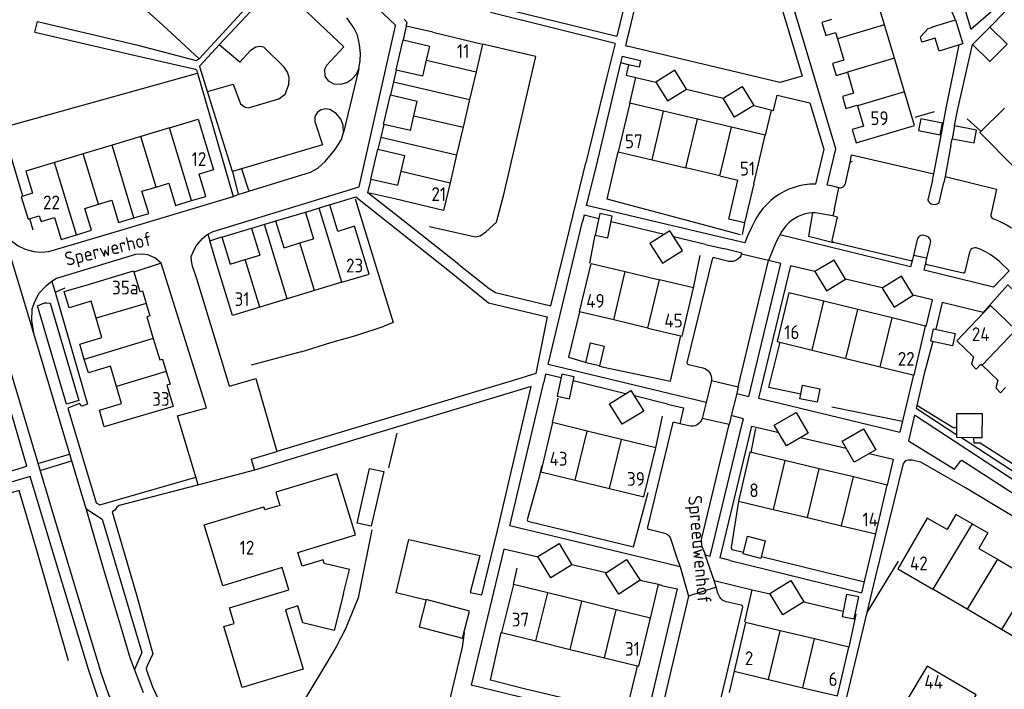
# Model space of a CAD drawing. Header units: metres. Extents: x 226218 to 240385, y 439369 to 449677.
# Tile 39 of 256: x 228283 to 228462, y 440381 to 440502. Entities that reach past the tile are written whole.
import ezdxf

# ---------------------------------------------------------------- set-up
doc = ezdxf.new("R2010")
doc.units = ezdxf.units.M
doc.header["$MEASUREMENT"] = 0
for name, color, linetype in [('BIJGEBOUW', 4, 'Continuous'), ('DAKRAND', 4, 'Continuous'), ('DAKRAND-BYG', 4, 'Continuous'), ('HEG', 253, 'Continuous'), ('HEK', 253, 'Continuous'), ('HOOFDGEBOUW', 4, 'Continuous'), ('HUISNUMMER', 253, 'Continuous'), ('KANTVERH', 253, 'Continuous'), ('SCHUTTING', 253, 'Continuous'), ('STRAATNAAM', 253, 'Continuous'), ('TUSSENMUUR', 253, 'Continuous')]:
    doc.layers.add(name, color=color, linetype=linetype)
doc.styles.get("Standard").update_dxf_attribs({"font": 'iso.shx'})

msp = doc.modelspace()

# ---------------------------------------------------------------- linework, layer by layer
at = {"layer": 'BIJGEBOUW'}
for points in [[(228398.68, 440490.67), (228400.83, 440487.24), (228404.27, 440489.38), (228402.12, 440492.82), (228398.68, 440490.67)], [(228410.86, 440487.73), (228414.32, 440489.86), (228416.43, 440486.41), (228412.97, 440484.29), (228410.86, 440487.73)], [(228433.08, 440454.93), (228431, 440458.38), (228427.53, 440456.28), (228429.61, 440452.83), (228433.08, 440454.93)], [(228445.32, 440452), (228443.2, 440455.45), (228439.73, 440453.31), (228441.85, 440449.86), (228445.32, 440452)]]:
    msp.add_lwpolyline(points, dxfattribs=at)
at = {"layer": 'DAKRAND'}
for points in [[(228430.55, 440502.01), (228428.78, 440501.48), (228429.5, 440499.1), (228431.26, 440499.64)], [(228285.71, 440470.51), (228283.66, 440469.88), (228284.91, 440465.79), (228286.95, 440466.41)], [(228456.25, 440440.81), (228455.92, 440439.5), (228456.73, 440438.59), (228457.6, 440439.52)], [(228460.68, 440436.58), (228460.33, 440435.19), (228461.15, 440434.28), (228462.06, 440435.26)], [(228342.1, 440397.91), (228343.14, 440402.26), (228338.59, 440403.35)]]:
    msp.add_lwpolyline(points, dxfattribs=at)
at = {"layer": 'DAKRAND-BYG'}
for p, q in [((228456.07, 440497.5), (228459.2, 440500.65)), ((228459.23, 440494.37), (228456.07, 440497.5)), ((228460.71, 440495.92), (228459.23, 440494.37)), ((228388.55, 440466.84), (228387.72, 440462.87)), ((228424.97, 440434.05), (228425.29, 440435.66)), ((228453.24, 440428.06), (228453.25, 440430.58))]:
    msp.add_line(p, q, dxfattribs=at)
for points in [[(228453.65, 440497.41), (228450.03, 440496.3), (228449.31, 440498.65), (228446.92, 440497.91), (228446.63, 440498.88), (228448.05, 440500.36), (228448.83, 440500.6), (228448.8, 440500.68), (228452.97, 440501.96)], [(228452.97, 440501.96), (228454.31, 440497.61), (228453.65, 440497.41)], [(228459.2, 440500.65), (228462.33, 440497.55), (228460.71, 440495.92)], [(228450.63, 440483.23), (228446.72, 440484.01), (228446.3, 440481.87), (228450.2, 440481.09), (228450.63, 440483.23)], [(228452.84, 440482.7), (228452.4, 440480.4), (228456.36, 440479.63), (228456.8, 440481.94), (228452.84, 440482.7)], [(228387.72, 440462.87), (228389.96, 440462.41), (228390.78, 440466.37), (228388.55, 440466.84)], [(228397.59, 440461.36), (228399.88, 440457.79), (228403.5, 440460.12), (228401.2, 440463.69), (228397.59, 440461.36)], [(228449.02, 440445.92), (228452.94, 440445.05), (228452.45, 440442.81), (228448.53, 440443.68), (228449.02, 440445.92)], [(228385.99, 440439.77), (228386.84, 440443.34), (228389.3, 440442.75), (228388.45, 440439.18), (228385.99, 440439.77)], [(228381.67, 440437.68), (228380.79, 440433.68), (228383.01, 440433.19), (228383.89, 440437.19), (228381.67, 440437.68)], [(228394.18, 440434.74), (228396.5, 440430.99), (228392.61, 440428.59), (228390.3, 440432.33), (228394.18, 440434.74)], [(228425.29, 440435.66), (228428.38, 440435.05), (228427.9, 440432.62), (228424.81, 440433.23), (228424.97, 440434.05)], [(228420.15, 440428.42), (228424.09, 440430.73), (228426.29, 440426.98), (228422.34, 440424.67), (228420.15, 440428.42)], [(228453.25, 440430.58), (228457.81, 440430.56), (228457.79, 440426.16), (228456.29, 440426.16)], [(228432.43, 440425.51), (228436.34, 440427.78), (228438.55, 440423.97), (228434.64, 440421.7), (228432.43, 440425.51)], [(228456.29, 440426.16), (228453.24, 440426.17), (228453.24, 440428.06)], [(228344.54, 440410.68), (228346.8, 440420.6), (228349.36, 440420.02), (228347.1, 440410.1), (228344.54, 440410.68)], [(228415.31, 440408.28), (228418.53, 440407.47), (228417.72, 440404.26), (228414.5, 440405.08), (228415.31, 440408.28)], [(228381.15, 440406.95), (228383.48, 440403.09), (228379.64, 440400.77), (228377.31, 440404.62), (228381.15, 440406.95)], [(228393.39, 440404.06), (228395.82, 440400.29), (228391.98, 440397.81), (228389.55, 440401.59), (228393.39, 440404.06)], [(228423.14, 440400.25), (228425.49, 440396.38), (228421.68, 440394.06), (228419.33, 440397.93), (228423.14, 440400.25)], [(228355.77, 440391.87), (228363.62, 440389.77), (228364.94, 440394.7), (228357.09, 440396.79), (228355.77, 440391.87)], [(228433.27, 440397.72), (228432.47, 440393.74), (228434.66, 440393.3), (228435.46, 440397.28), (228433.27, 440397.72)]]:
    msp.add_lwpolyline(points, dxfattribs=at)
at = {"layer": 'HEG'}
for p, q in [((228315.95, 440494.86), (228309.31, 440500.98)), ((228285.83, 440463.78), (228285.21, 440465.88)), ((228414.06, 440462.98), (228407.77, 440464.65)), ((228309.06, 440457.81), (228304.11, 440456.19)), ((228289.8, 440452.55), (228291.64, 440453.34)), ((228334.4, 440441.72), (228339.81, 440443.43)), ((228388.34, 440439.17), (228388.97, 440438.99)), ((228380.92, 440433.35), (228379.92, 440428.91)), ((228443.38, 440429.09), (228430.61, 440431.67)), ((228292.27, 440385.67), (228286.36, 440406.13)), ((228417.81, 440404.6), (228436.5, 440400.04)), ((228412.87, 440383.79), (228411.96, 440379.95))]:
    msp.add_line(p, q, dxfattribs=at)
for points in [[(228371.22, 440470.5), (228376.93, 440495.3), (228367.28, 440497.57)], [(228283.99, 440469.98), (228280.28, 440482.44), (228295.67, 440486.72), (228315.61, 440492.27)], [(228344.22, 440469.5), (228351.09, 440447.03), (228349.47, 440446.42)], [(228357.69, 440464.48), (228366, 440462.58), (228366.85, 440462.79), (228367.85, 440463.51)], [(228384.85, 440449.02), (228382.85, 440440.76), (228385.86, 440439.89)], [(228424.97, 440434.05), (228419.19, 440435.29), (228421.22, 440443.46)], [(228377.58, 440419.24), (228375.38, 440411.29), (228375.49, 440411.03), (228394.64, 440406.38)], [(228413.65, 440414.66), (228412.35, 440406.22), (228412.46, 440405.9), (228414.58, 440405.39)], [(228347.22, 440409.42), (228344.72, 440397.13), (228342.43, 440391.5), (228340.78, 440388.2), (228338.79, 440384.96), (228331.02, 440372.02)], [(228395.05, 440383.69), (228393.26, 440376.26), (228374.83, 440380.6)]]:
    msp.add_lwpolyline(points, dxfattribs=at)
at = {"layer": 'HEK'}
for p, q in [((228304.21, 440505.63), (228309.31, 440500.98)), ((228393.95, 440486.86), (228395.05, 440491.5)), ((228419.61, 440485.55), (228418.49, 440481.05)), ((228445.68, 440484.28), (228449.18, 440485.34)), ((228457.64, 440481.73), (228455.11, 440483.99)), ((228414.77, 440465.13), (228414.34, 440463.03)), ((228386.75, 440457.84), (228387.72, 440462.87)), ((228405.54, 440453.33), (228406.74, 440459.19)), ((228334.4, 440441.72), (228325.35, 440439.32)), ((228398.67, 440424.34), (228399.89, 440430.06)), ((228351.76, 440427.01), (228350.26, 440420.68)), ((228394.64, 440406.38), (228397.29, 440416.21)), ((228442.61, 440403.76), (228436.92, 440394.46)), ((228372.86, 440399.56), (228373.55, 440402.47)), ((228397.71, 440393.44), (228399.14, 440399.51)), ((228414.8, 440392.78), (228416.16, 440398.59)), ((228395.28, 440384.78), (228395.05, 440383.69))]:
    msp.add_line(p, q, dxfattribs=at)
for points in [[(228407.77, 440464.65), (228389.85, 440469.43), (228391.87, 440478.03)], [(228367.85, 440463.51), (228369.78, 440465.28), (228371.22, 440470.5)], [(228339.81, 440443.43), (228344.31, 440444.71), (228349.47, 440446.42)], [(228388.97, 440438.99), (228401.32, 440436.43), (228403.2, 440444.63)], [(228453.24, 440428.06), (228452.69, 440427.89), (228445.96, 440432.02)], [(228464.31, 440421.43), (228463.48, 440421.29), (228457.46, 440425.17), (228456.37, 440425.16), (228456.29, 440426.16)], [(228286.36, 440406.13), (228283.32, 440416.58), (228270.55, 440412.9)], [(228374.83, 440380.6), (228368.7, 440382.18), (228370.63, 440390.85)]]:
    msp.add_lwpolyline(points, dxfattribs=at)
at = {"layer": 'HOOFDGEBOUW'}
for p, q in [((228440.1, 440501.07), (228438.29, 440507.15)), ((228441.92, 440494.98), (228440.1, 440501.07)), ((228431.26, 440499.64), (228431.6, 440498.53)), ((228357.15, 440494.65), (228357.73, 440497.19)), ((228443.74, 440488.9), (228441.92, 440494.98)), ((228356.48, 440491.74), (228357.15, 440494.65)), ((228366.1, 440492.55), (228364.93, 440487.52)), ((228354.84, 440484.57), (228355.45, 440487.22)), ((228364.93, 440487.52), (228363.75, 440482.49)), ((228400.1, 440485.4), (228393.95, 440486.86)), ((228354.22, 440481.88), (228354.84, 440484.57)), ((228406.24, 440483.95), (228400.1, 440485.4)), ((228310.54, 440482.37), (228305.34, 440480.79)), ((228363.75, 440482.49), (228362.57, 440477.46)), ((228412.38, 440482.5), (228406.24, 440483.95)), ((228305.34, 440480.79), (228300.13, 440479.22)), ((228300.13, 440479.22), (228294.92, 440477.65)), ((228294.92, 440477.65), (228289.71, 440476.07)), ((228352.53, 440474.49), (228353.19, 440477.36)), ((228362.57, 440477.46), (228361.4, 440472.42)), ((228398.01, 440476.58), (228404.15, 440475.12)), ((228410.29, 440473.67), (228404.15, 440475.12)), ((228351.94, 440471.94), (228352.53, 440474.49)), ((228410.29, 440473.67), (228413.55, 440472.9)), ((228305.55, 440470.85), (228308.11, 440471.62)), ((228308.11, 440471.62), (228310.43, 440472.31)), ((228416.43, 440472.22), (228414.77, 440465.13)), ((228295.18, 440467.75), (228297.68, 440468.5)), ((228297.68, 440468.5), (228300.08, 440469.22)), ((228331.32, 440460.63), (228334.17, 440461.5)), ((228334.17, 440461.5), (228336.66, 440462.26)), ((228324.27, 440458.48), (228326.92, 440459.28)), ((228321.55, 440457.65), (228324.27, 440458.48)), ((228393.15, 440456.29), (228399.35, 440454.81)), ((228341.76, 440454.35), (228336.81, 440452.85)), ((228405.54, 440453.33), (228399.35, 440454.81)), ((228336.81, 440452.85), (228331.86, 440451.34)), ((228297.24, 440447.83), (228296.33, 440450.92)), ((228331.86, 440451.34), (228326.91, 440449.84)), ((228435.32, 440449.39), (228429.12, 440450.91)), ((228441.49, 440447.88), (228435.32, 440449.39)), ((228298.29, 440444.32), (228297.24, 440447.83)), ((228397.26, 440446.05), (228391.05, 440447.53)), ((228426.99, 440442.04), (228433.15, 440440.53)), ((228433.15, 440440.53), (228439.32, 440439.02)), ((228457.6, 440439.52), (228457.82, 440439.31)), ((228300.92, 440435.45), (228299.83, 440439.12)), ((228457.82, 440439.31), (228460.68, 440436.58)), ((228301.85, 440432.35), (228300.92, 440435.45)), ((228392.45, 440425.86), (228386.23, 440427.37)), ((228398.67, 440424.34), (228392.45, 440425.86)), ((228428.28, 440420.54), (228422.07, 440422.03)), ((228434.48, 440419.05), (228428.28, 440420.54)), ((228384.07, 440418.48), (228390.28, 440416.96)), ((228419.97, 440413.15), (228426.16, 440411.67)), ((228426.16, 440411.67), (228432.35, 440410.18)), ((228379.1, 440398.02), (228372.86, 440399.56)), ((228455.1, 440395.05), (228448.9, 440398.67)), ((228385.29, 440396.5), (228379.1, 440398.02)), ((228391.52, 440394.96), (228385.29, 440396.5)), ((228397.71, 440393.44), (228391.52, 440394.96)), ((228461.35, 440391.4), (228455.1, 440395.05)), ((228427.46, 440389.66), (228421.22, 440391.15)), ((228376.95, 440389.29), (228383.17, 440387.76)), ((228383.17, 440387.76), (228389.38, 440386.23)), ((228419.11, 440382.31), (228425.35, 440380.82))]:
    msp.add_line(p, q, dxfattribs=at)
for points in [[(228358.3, 440499.69), (228353.45, 440500.83), (228352.87, 440498.3), (228357.73, 440497.19)], [(228358.3, 440499.69), (228367.28, 440497.57), (228366.1, 440492.55)], [(228431.6, 440498.53), (228432.75, 440494.65), (228430.71, 440494.04), (228431.36, 440491.83), (228433.41, 440492.44)], [(228356.48, 440491.74), (228351.62, 440492.85), (228351.14, 440490.74)], [(228433.41, 440492.44), (228434.53, 440488.68), (228432.49, 440488.07), (228433.15, 440485.88), (228435.19, 440486.48), (228435.23, 440486.35)], [(228351.14, 440490.74), (228350.59, 440488.34), (228355.45, 440487.22)], [(228435.23, 440486.35), (228436.33, 440482.67), (228434.29, 440482.06), (228435.01, 440479.66), (228445.55, 440482.81), (228443.74, 440488.9)], [(228393.95, 440486.86), (228391.87, 440478.03), (228398.01, 440476.58)], [(228466.89, 440478.33), (228463.71, 440475.17), (228457.4, 440481.5), (228461.9, 440485.96)], [(228310.54, 440482.37), (228315.75, 440483.94), (228318.53, 440474.73), (228315.9, 440473.94)], [(228354.22, 440481.88), (228349.36, 440482.99), (228348.83, 440480.67)], [(228416.43, 440472.22), (228418.49, 440481.05), (228412.38, 440482.5)], [(228348.83, 440480.67), (228348.33, 440478.47), (228353.19, 440477.36)], [(228289.71, 440476.07), (228284.51, 440474.5), (228285.71, 440470.51)], [(228314.53, 440469.16), (228317.11, 440469.94), (228315.9, 440473.94)], [(228310.43, 440472.31), (228311.64, 440468.29), (228314.53, 440469.16)], [(228351.38, 440469.46), (228346.49, 440470.59), (228347.08, 440473.05), (228351.94, 440471.94)], [(228361.4, 440472.42), (228360.22, 440467.4), (228351.38, 440469.46)], [(228414.77, 440465.13), (228411.91, 440465.78), (228413.55, 440472.9)], [(228304.11, 440466.03), (228306.77, 440466.83), (228305.55, 440470.85)], [(228300.08, 440469.22), (228301.3, 440465.18), (228304.11, 440466.03)], [(228341.04, 440463.59), (228339.58, 440468.37), (228337.67, 440467.78)], [(228286.95, 440466.41), (228287.26, 440465.38), (228289.71, 440466.12)], [(228293.67, 440462.97), (228296.38, 440463.79), (228295.18, 440467.75)], [(228337.67, 440467.78), (228335.2, 440467.02), (228336.66, 440462.26)], [(228289.71, 440466.12), (228290.91, 440462.14), (228293.67, 440462.97)], [(228327.75, 440464.82), (228325.43, 440464.1), (228326.92, 440459.28)], [(228331.32, 440460.63), (228329.83, 440465.46), (228327.75, 440464.82)], [(228341.76, 440454.35), (228346.71, 440455.85), (228344.05, 440464.51), (228341.04, 440463.59)], [(228319.33, 440456.97), (228317.84, 440461.88), (228320.03, 440462.58), (228321.55, 440457.65)], [(228391.05, 440447.53), (228384.85, 440449.02), (228386.97, 440457.77), (228393.15, 440456.29)], [(228295.46, 440453.83), (228304.04, 440456.4), (228305.16, 440452.68), (228305.64, 440452.82), (228306.32, 440450.53)], [(228326.91, 440449.84), (228321.96, 440448.33), (228319.33, 440456.97)], [(228296.33, 440450.92), (228292.34, 440449.72), (228291.45, 440452.69), (228295.46, 440453.83)], [(228397.26, 440446.05), (228403.47, 440444.57), (228405.54, 440453.33)], [(228429.12, 440450.91), (228422.82, 440452.45), (228420.69, 440443.59), (228426.99, 440442.04)], [(228306.32, 440450.53), (228307.01, 440448.24), (228306.44, 440448.07), (228307.61, 440444.17)], [(228463.95, 440445.73), (228459.34, 440450.14), (228453.21, 440443.71), (228456.25, 440440.81)], [(228439.32, 440439.02), (228445.48, 440437.51), (228447.58, 440446.38), (228441.49, 440447.88)], [(228295.11, 440440.37), (228294.28, 440443.12), (228298.29, 440444.32)], [(228307.61, 440444.17), (228308.78, 440440.27), (228309.29, 440440.42), (228309.97, 440438.14)], [(228299.83, 440439.12), (228295.84, 440437.92), (228295.11, 440440.37)], [(228309.97, 440438.14), (228310.66, 440435.86), (228310.08, 440435.69), (228311.24, 440431.83), (228302.74, 440429.33)], [(228302.74, 440429.33), (228298.73, 440428.14), (228297.83, 440431.14), (228301.85, 440432.35)], [(228386.23, 440427.37), (228379.97, 440428.9), (228377.82, 440420), (228384.07, 440418.48)], [(228390.28, 440416.96), (228396.49, 440415.45), (228398.67, 440424.34)], [(228422.07, 440422.03), (228415.75, 440423.54), (228413.65, 440414.66), (228419.97, 440413.15)], [(228333.8, 440405.36), (228344.26, 440408.53), (228340.9, 440419.63), (228329.82, 440416.27), (228330.54, 440413.88), (228327.81, 440413.06), (228327.65, 440413.6)], [(228432.35, 440410.18), (228438.54, 440408.7), (228440.63, 440417.58), (228434.48, 440419.05)], [(228342.1, 440397.91), (228340.36, 440391.16), (228334.74, 440392.6), (228333.83, 440395.64), (228331.55, 440394.95), (228334.8, 440384.17), (228323.74, 440380.83), (228320.39, 440391.9), (228322.27, 440392.47), (228321.42, 440395.29), (228332.19, 440398.58), (228330.97, 440402.61), (228320.23, 440399.31), (228316.84, 440410.36), (228327.65, 440413.6)], [(228456, 440410.56), (228453.08, 440412.26), (228451.46, 440409.49), (228447.87, 440411.59), (228442.52, 440402.4), (228448.9, 440398.67)], [(228456, 440410.56), (228458.86, 440408.89), (228457.21, 440406.07), (228460.58, 440404.1)], [(228338.59, 440403.35), (228338.39, 440403.99), (228334.57, 440402.83), (228333.8, 440405.36)], [(228460.58, 440404.1), (228463.97, 440402.12), (228465.58, 440404.87), (228468.46, 440403.18)], [(228468.46, 440403.18), (228471.35, 440401.49), (228469.67, 440398.61), (228473.02, 440396.65), (228467.88, 440387.59), (228461.35, 440391.4)], [(228372.86, 440399.56), (228370.74, 440390.82), (228376.95, 440389.29)], [(228389.38, 440386.23), (228395.59, 440384.7), (228397.71, 440393.44)], [(228421.22, 440391.15), (228414.96, 440392.65), (228412.87, 440383.79), (228419.11, 440382.31)], [(228425.35, 440380.82), (228431.59, 440379.33), (228433.67, 440388.18), (228427.46, 440389.66)], [(228455.65, 440371.44), (228457.39, 440374.38), (228454.64, 440376.01), (228456.72, 440379.51), (228447.84, 440384.74), (228443.98, 440378.24)]]:
    msp.add_lwpolyline(points, dxfattribs=at)
at = {"layer": 'KANTVERH'}
for p, q in [((228419.33, 440511.23), (228422.7, 440500)), ((228424.91, 440500), (228421.37, 440511.83)), ((228370.09, 440504.24), (228391.62, 440499.02)), ((228393.9, 440500), (228395.21, 440505.34)), ((228391.29, 440497.67), (228368.75, 440503.31)), ((228452.97, 440501.96), (228452.4, 440503.34)), ((228462.01, 440503.44), (228459.2, 440500.65)), ((228286.15, 440499.72), (228286.63, 440501.65)), ((228286.63, 440501.65), (228304.78, 440497.34)), ((228351.62, 440492.86), (228352.87, 440498.3)), ((228393.22, 440497.22), (228393.51, 440497.15)), ((228451.32, 440485.91), (228453.65, 440497.41)), ((228453.37, 440485.52), (228456.07, 440497.5)), ((228344.84, 440493.07), (228342.09, 440481.53)), ((228387.96, 440475.49), (228392.37, 440494.14)), ((228392.37, 440494.14), (228392.43, 440494.38)), ((228393.76, 440493.8), (228392.37, 440494.14)), ((228395.05, 440491.5), (228398.68, 440490.67)), ((228404.26, 440489.38), (228410.86, 440487.73)), ((228349.35, 440482.99), (228350.58, 440488.34)), ((228450.14, 440479.73), (228451.32, 440485.91)), ((228452.84, 440482.7), (228453.37, 440485.52)), ((228449.06, 440474.02), (228450.14, 440479.73)), ((228452.17, 440479.22), (228451.1, 440473.55)), ((228452.17, 440479.22), (228452.4, 440480.4)), ((228347.06, 440473.06), (228348.31, 440478.48)), ((228386.14, 440468.28), (228387.96, 440475.49)), ((228433.04, 440472.27), (228433.93, 440476.08)), ((228321.94, 440474.43), (228323.01, 440470.26)), ((228323.62, 440474.93), (228324.94, 440470.85)), ((228448.84, 440472.89), (228449.06, 440474.02)), ((228451.1, 440473.55), (228450.89, 440472.45)), ((228448.84, 440472.89), (228447.98, 440469.28)), ((228450.05, 440468.83), (228450.89, 440472.45)), ((228431.05, 440467.65), (228431.87, 440471.48)), ((228408.14, 440463.07), (228386.14, 440468.28)), ((228329.83, 440465.47), (228335.18, 440467.08)), ((228417.01, 440466.16), (228416.69, 440465.59)), ((228427.55, 440466.96), (228427.1, 440466.95)), ((228431.05, 440467.65), (228430.78, 440466.41)), ((228279.98, 440464.83), (228285.89, 440445.11)), ((228379.15, 440439.45), (228385.4, 440465.36)), ((228400.18, 440463.03), (228390.57, 440465.34)), ((228317.49, 440463.08), (228317.84, 440461.88)), ((228320.04, 440462.54), (228325.42, 440464.15)), ((228407.7, 440461.22), (228401.89, 440462.62)), ((228414.8, 440461.49), (228408.14, 440463.07)), ((228444.86, 440457.17), (228421.18, 440462.98)), ((228447.74, 440462.72), (228447.26, 440462.84)), ((228407.7, 440461.22), (228411.17, 440460.39)), ((228444.87, 440458.23), (228430.86, 440461.58)), ((228446.04, 440462.09), (228445.36, 440459.23)), ((228447.83, 440458.73), (228448.49, 440461.5)), ((228447.83, 440458.73), (228445.36, 440459.23)), ((228455.53, 440459.83), (228454.69, 440456.22)), ((228457.48, 440460.36), (228456.75, 440460.58)), ((228408.88, 440458.57), (228404.32, 440439.73)), ((228447.63, 440457.9), (228447.83, 440458.73)), ((228454.38, 440455.98), (228447.86, 440457.51)), ((228439.72, 440453.32), (228433.08, 440454.93)), ((228448.86, 440443.6), (228447.3, 440437.73)), ((228401.27, 440434.13), (228379.15, 440439.45)), ((228404.61, 440439.46), (228407.2, 440438.85)), ((228372.2, 440410.17), (228378.37, 440436.25)), ((228393.2, 440434.13), (228383.73, 440436.46)), ((228445.37, 440437.54), (228442.92, 440427.17)), ((228413.35, 440434.15), (228412.36, 440430.16)), ((228400.77, 440432.27), (228394.8, 440433.74)), ((228407.78, 440432.56), (228407.11, 440429.66)), ((228421.17, 440432.4), (228442.92, 440427.17)), ((228445.96, 440432.02), (228445.84, 440431.52)), ((228445.84, 440431.52), (228453.24, 440426.7)), ((228401.68, 440428.7), (228397.15, 440409.96)), ((228412.13, 440429.22), (228411.95, 440428.54)), ((228412.36, 440430.16), (228412.13, 440429.22)), ((228477.3, 440409.37), (228445.54, 440430.26)), ((228420.49, 440427.22), (228420.91, 440427.12)), ((228424.92, 440426.18), (228433.16, 440424.26)), ((228454.06, 440426.17), (228478.4, 440410.31)), ((228325.36, 440422.27), (228329.99, 440423.66)), ((228286.71, 440421.48), (228292.44, 440423.19)), ((228287.09, 440420.24), (228292.81, 440421.95)), ((228325.36, 440422.27), (228325.97, 440420.27)), ((228441.61, 440421.94), (228440.63, 440417.58)), ((228454.13, 440422.08), (228477.07, 440407.25)), ((228297.92, 440413.97), (228315.33, 440419.02)), ((228396.86, 440404.22), (228372.2, 440410.17)), ((228397.42, 440409.55), (228400.07, 440408.93)), ((228401.3, 440408.05), (228402.5, 440404.39)), ((228436.03, 440398.04), (228438.54, 440408.7)), ((228371.13, 440405.94), (228365.19, 440381.3)), ((228377.38, 440404.5), (228371.13, 440405.94)), ((228409.23, 440400.23), (228407.65, 440404.89)), ((228412.18, 440403.9), (228436.03, 440398.04)), ((228389.69, 440401.68), (228383.47, 440403.11)), ((228403.07, 440402.73), (228404.61, 440397.42)), ((228399.14, 440399.51), (228395.8, 440400.28)), ((228399.97, 440399.32), (228399.14, 440399.51)), ((228416.14, 440398.59), (228416.16, 440398.59)), ((228416.16, 440398.59), (228419.39, 440397.83)), ((228404.61, 440397.42), (228399.14, 440374.24)), ((228409.39, 440374.22), (228414.43, 440395.41)), ((228414.18, 440395.78), (228411.46, 440396.39)), ((228425.48, 440396.39), (228432.66, 440394.7)), ((228436.92, 440394.46), (228432.9, 440377.58)), ((228434.67, 440392.92), (228433.67, 440388.18)), ((228393.47, 440374.43), (228365.19, 440381.3))]:
    msp.add_line(p, q, dxfattribs=at)
for points in [[(228449.36, 440521.56), (228455.79, 440500.28), (228462.4, 440506.04), (228465.92, 440509.91), (228468.94, 440513.42)], [(228314.81, 440459.83), (228315.38, 440460.99), (228316.51, 440462.27), (228317.37, 440463.02), (228318.47, 440463.58), (228344.93, 440471.68), (228351.48, 440500.86), (228351.42, 440501.03), (228331.55, 440519.8)], [(228304.78, 440497.34), (228315.36, 440494.6), (228315.95, 440494.86), (228331.97, 440512.41)], [(228331.94, 440492.49), (228331.35, 440493.35), (228327.62, 440496.99), (228326.92, 440497.09), (228326.17, 440496.99), (228325.17, 440496.35), (228323.3, 440494.28), (228319.52, 440497.43), (228329.97, 440508.59), (228342.17, 440497.05), (228339.02, 440493.7), (228338.61, 440492.92), (228338.72, 440491.74), (228339.29, 440490.92), (228340.32, 440490.34), (228341.59, 440490.31), (228342.71, 440490.57), (228343.62, 440491.21), (228344.45, 440492.11), (228344.84, 440493.07), (228345.08, 440494.59), (228345.14, 440495.83), (228345, 440497.47), (228344.59, 440499.18), (228343.97, 440500.52), (228342.67, 440502.3)], [(228393.25, 440505.76), (228391.62, 440499.02)], [(228353.45, 440500.83), (228353.63, 440501.48), (228353.05, 440502.07)], [(228286.15, 440499.72), (228304.4, 440495.51), (228315.25, 440493.01), (228315.43, 440492.9), (228315.61, 440492.27), (228322.09, 440469.93)], [(228393.22, 440497.22), (228393.62, 440498.86), (228393.9, 440500)], [(228422.7, 440500), (228425.18, 440491.73), (228421.14, 440490.57), (228393.51, 440497.15)], [(228429.75, 440471.94), (228431.32, 440478.55), (228424.91, 440500)], [(228317.45, 440488.97), (228316.02, 440493.44), (228316.06, 440493.61), (228319.52, 440497.43)], [(228391.29, 440497.67), (228389.75, 440491.36), (228386.02, 440476.02)], [(228392.43, 440494.38), (228392.66, 440495.35), (228393.08, 440495.25)], [(228393.08, 440495.25), (228395.92, 440494.59), (228395.64, 440493.37), (228393.76, 440493.8)], [(228393.76, 440493.8), (228393.33, 440491.89), (228395.05, 440491.5)], [(228323.62, 440474.93), (228321.94, 440474.43), (228317.45, 440488.97), (228322.1, 440490.29), (228323.43, 440486.75), (228324.27, 440486.09), (228324.88, 440485.99), (228330.36, 440487.6), (228331.49, 440488.49), (228332.2, 440490.22), (228332.22, 440491.51), (228331.94, 440492.49)], [(228272.69, 440489.37), (228279.71, 440465.78), (228279.98, 440464.83), (228280.8, 440463.11), (228281.93, 440461.88), (228282.88, 440461.17), (228283.13, 440460.98), (228284.36, 440460.34), (228285.93, 440459.92), (228287.25, 440459.84), (228288.65, 440459.94), (228301.56, 440463.76), (228322.09, 440469.93), (228323.01, 440470.26), (228324.94, 440470.85)], [(228416.43, 440486.41), (228420.03, 440485.53), (228420.7, 440488.31), (228426.61, 440486.89), (228429.12, 440478.47), (228427.6, 440472.15)], [(228340.77, 440484.96), (228339.59, 440485.72), (228338.86, 440485.84), (228338.05, 440485.65), (228337.36, 440485.18), (228336.89, 440484.45), (228336.88, 440483.52), (228338.28, 440479.3), (228323.62, 440474.93)], [(228324.94, 440470.85), (228336.09, 440474.3), (228337.42, 440475.08), (228338.76, 440476.24), (228340.53, 440478.35), (228341.71, 440480.24), (228342.09, 440481.53), (228342.02, 440482.83), (228341.57, 440483.96), (228340.77, 440484.96)], [(228433.93, 440476.08), (228434.17, 440477.45), (228449.06, 440474.02)], [(228362.99, 440457.55), (228368.49, 440453.24), (228369.64, 440452.48), (228379.66, 440450.09), (228382, 440459.61), (228386.02, 440476.02)], [(228433.93, 440476.08), (228434.02, 440476.21), (228434.16, 440476.29), (228434.32, 440476.32)], [(228451.1, 440473.55), (228460.4, 440471.24), (228459.47, 440466.83)], [(228427.6, 440472.15), (228426.62, 440472.12), (228425.65, 440472.01), (228424.69, 440471.82), (228423.74, 440471.56), (228422.82, 440471.22), (228421.93, 440470.81), (228421.08, 440470.33), (228420.27, 440469.78), (228419.51, 440469.17), (228418.79, 440468.49), (228418.14, 440467.77), (228417.54, 440466.99), (228417.01, 440466.16)], [(228431.87, 440471.48), (228431.17, 440471.68), (228430.46, 440471.83), (228429.75, 440471.94)], [(228431.87, 440471.48), (228432.13, 440471.48), (228432.38, 440471.53), (228432.61, 440471.65), (228432.8, 440471.82), (228432.95, 440472.03), (228433.04, 440472.27)], [(228339.57, 440468.4), (228344.33, 440469.83), (228361.62, 440456.11)], [(228362.99, 440457.55), (228361.24, 440458.94), (228352.87, 440465.58), (228346.49, 440470.59)], [(228447.98, 440469.28), (228448.13, 440469), (228448.34, 440468.77), (228448.6, 440468.6), (228448.89, 440468.5), (228449.21, 440468.47), (228449.51, 440468.52), (228449.8, 440468.64), (228450.05, 440468.83)], [(228388.35, 440465.88), (228385.68, 440466.52), (228385.4, 440465.36)], [(228427.1, 440466.95), (228426.41, 440466.88), (228425.74, 440466.74), (228425.09, 440466.54), (228424.46, 440466.27), (228423.86, 440465.94), (228423.29, 440465.56), (228422.77, 440465.12), (228422.29, 440464.64), (228421.86, 440464.1), (228421.48, 440463.53)], [(228427.1, 440466.95), (228426.35, 440462.71), (228430.86, 440461.58)], [(228430.64, 440461.96), (228431.62, 440466.17), (228430.78, 440466.41), (228427.55, 440466.96)], [(228459.47, 440466.83), (228459.39, 440466.63), (228459.39, 440466.41), (228459.46, 440466.2), (228459.6, 440466.02), (228459.78, 440465.9)], [(228416.69, 440465.59), (228416, 440464.26), (228415.37, 440462.89), (228414.8, 440461.49)], [(228459.78, 440465.9), (228460.66, 440465.55), (228461.52, 440465.15), (228462.36, 440464.71), (228463.17, 440464.22)], [(228421.48, 440463.53), (228420.46, 440461.56), (228419.13, 440458.29)], [(228447.26, 440462.84), (228447, 440462.87), (228446.74, 440462.83), (228446.5, 440462.72), (228446.3, 440462.55), (228446.14, 440462.34), (228446.04, 440462.09)], [(228448.49, 440461.5), (228448.51, 440461.76), (228448.47, 440462.02), (228448.36, 440462.26), (228448.19, 440462.47), (228447.98, 440462.62), (228447.74, 440462.72)], [(228430.86, 440461.58), (228430.73, 440461.66), (228430.64, 440461.8), (228430.64, 440461.96)], [(228315.76, 440417.6), (228311.98, 440430.14), (228317.23, 440431.56), (228309.06, 440457.81), (228307.89, 440458.76), (228306.64, 440459.32), (228305.61, 440459.45), (228304.38, 440459.38), (228290.85, 440455.28), (228290.09, 440455.02), (228289.24, 440454.51), (228288.05, 440453.6), (228286.82, 440452.27), (228286, 440450.62), (228285.59, 440449.45), (228285.56, 440447.43), (228285.89, 440445.11), (228294.43, 440416.52), (228295.41, 440413.4), (228295.57, 440413.21), (228298.37, 440411.37), (228305.53, 440387.22), (228304.26, 440384.22), (228304.23, 440384.03), (228305.77, 440379.94)], [(228321.43, 440435.51), (228315.48, 440454.96), (228314.73, 440457.3), (228314.53, 440458.26), (228314.5, 440459.04), (228314.81, 440459.83)], [(228408.75, 440436.56), (228413.63, 440435.41), (228419.13, 440458.29), (228414.24, 440459.48)], [(228414.24, 440459.48), (228414.28, 440459.64), (228411.17, 440460.39)], [(228414.24, 440459.48), (228414.09, 440459.15), (228413.88, 440458.85), (228413.62, 440458.6), (228413.32, 440458.39), (228412.99, 440458.24), (228412.63, 440458.15), (228412.27, 440458.12), (228411.91, 440458.15)], [(228445.36, 440459.23), (228445.18, 440458.47), (228444.86, 440457.17)], [(228456.75, 440460.58), (228456.49, 440460.6), (228456.23, 440460.56), (228455.99, 440460.45), (228455.79, 440460.28), (228455.63, 440460.08), (228455.53, 440459.83)], [(228460.94, 440458.15), (228460.14, 440458.79), (228459.29, 440459.38), (228458.41, 440459.9), (228457.48, 440460.36)], [(228409.25, 440458.8), (228409.13, 440458.8), (228409.02, 440458.76), (228408.93, 440458.68), (228408.88, 440458.57)], [(228411.91, 440458.15), (228410.71, 440458.44), (228409.25, 440458.8)], [(228413.63, 440435.41), (228413.35, 440434.15), (228415.56, 440433.64), (228421.34, 440457.75), (228419.13, 440458.29)], [(228427.52, 440456.29), (228423.08, 440457.33), (228417.31, 440433.33), (228421.17, 440432.4)], [(228445.18, 440458.47), (228445.12, 440458.34), (228445.01, 440458.26), (228444.87, 440458.23)], [(228460.94, 440458.15), (228462.72, 440456.43), (228459.9, 440453.47), (228447.3, 440456.57), (228447.63, 440457.9)], [(228447.86, 440457.51), (228447.72, 440457.6), (228447.64, 440457.74), (228447.63, 440457.9)], [(228361.62, 440456.11), (228368.35, 440450.65), (228379.02, 440448.07), (228376.94, 440437.81), (228372.66, 440436.49), (228329.99, 440423.66)], [(228454.69, 440456.22), (228454.63, 440456.09), (228454.52, 440456.01), (228454.38, 440455.98)], [(228289.24, 440454.51), (228289.8, 440452.55), (228295.69, 440432.24), (228294.63, 440431.89), (228294.23, 440432.38), (228292.1, 440431.5), (228297.24, 440414.35), (228297.92, 440413.97)], [(228478.4, 440410.31), (228478.86, 440411.11), (228480.43, 440410.16), (228490.56, 440427.08), (228462.49, 440453.86), (228458.04, 440448.87), (228450.57, 440450.71), (228449.42, 440445.83)], [(228447.69, 440446.36), (228448.8, 440451.14), (228445.32, 440452)], [(228288.89, 440450.59), (228294.09, 440432.92), (228291.87, 440432.23), (228286.61, 440450.1), (228287.89, 440450.6), (228288.23, 440450.62), (228288.89, 440450.59)], [(228249.7, 440438.09), (228249.29, 440440.26), (228249.45, 440441.11), (228249.97, 440442.25), (228250.82, 440443.37), (228251.77, 440443.91), (228271.67, 440449.79), (228272.58, 440449.8), (228273.83, 440449.68), (228275.46, 440449.16), (228276.9, 440448.33), (228278.01, 440447.42), (228278.93, 440446.37), (228279.56, 440445.29), (228282.34, 440436.15), (228289.71, 440411.42), (228295.74, 440391.4), (228298.19, 440383.37), (228299.46, 440379.59), (228301.18, 440375.85), (228302.88, 440372.81), (228304.64, 440370), (228306.94, 440366.92), (228309.44, 440363.8)], [(228259.15, 440413.22), (228284.7, 440420.97), (228281.96, 440430.35), (228279.46, 440429.59), (228279.23, 440429.12), (228279.67, 440427.81), (228278.36, 440427.42), (228271.67, 440449.79)], [(228404.32, 440439.73), (228404.39, 440439.61), (228404.49, 440439.52), (228404.61, 440439.46)], [(228381.52, 440437.01), (228378.71, 440437.7), (228378.37, 440436.25)], [(228407.2, 440438.85), (228407.55, 440438.73), (228407.89, 440438.55), (228408.18, 440438.3), (228408.42, 440438.01), (228408.6, 440437.68), (228408.72, 440437.32), (228408.77, 440436.94), (228408.75, 440436.56)], [(228447.3, 440437.73), (228447.11, 440436.95), (228445.96, 440432.02)], [(228321.43, 440435.51), (228326.22, 440436.89), (228329.99, 440423.66)], [(228408.75, 440436.56), (228407.78, 440432.56), (228401.27, 440434.13)], [(228366.77, 440404.79), (228365.03, 440398.08), (228367.18, 440397.63), (228369.97, 440409.35), (228376.09, 440435.47), (228353.06, 440428.52), (228325.97, 440420.27)], [(228400.77, 440432.27), (228403.67, 440431.56), (228403.02, 440428.69)], [(228402.06, 440428.92), (228401.93, 440428.94), (228401.81, 440428.9), (228401.72, 440428.82), (228401.68, 440428.7)], [(228404.67, 440428.29), (228403.02, 440428.69), (228402.06, 440428.92)], [(228407.08, 440429.67), (228406.94, 440429.32), (228406.73, 440429), (228406.46, 440428.72), (228406.15, 440428.5), (228405.8, 440428.34), (228405.43, 440428.25), (228405.05, 440428.23), (228404.67, 440428.29)], [(228406.95, 440407.72), (228411.95, 440428.54), (228407.08, 440429.67)], [(228414.33, 440428.66), (228414.56, 440429.61), (228412.36, 440430.16)], [(228445.54, 440430.26), (228444.45, 440425.58), (228452.84, 440420.45), (228453.93, 440421.92), (228454.13, 440422.08)], [(228407.27, 440405.96), (228407.65, 440404.89), (228408.54, 440404.68), (228414.33, 440428.66)], [(228412.18, 440403.9), (228410.33, 440404.36), (228416.09, 440428.25), (228420.49, 440427.22)], [(228458.52, 440367.28), (228465.75, 440379.33), (228477.3, 440398.61), (228478, 440400.2), (228478.08, 440401.82), (228477.6, 440403.02), (228476.51, 440404.02), (228454.82, 440417.06), (228446.7, 440421.72), (228445.84, 440421.91), (228445.13, 440422.07), (228444.43, 440422.08), (228443.93, 440421.97), (228443.54, 440421.51), (228438.43, 440400.78), (228436.92, 440394.46)], [(228437.36, 440423.28), (228441.68, 440422.27), (228441.61, 440421.94)], [(228325.97, 440420.27), (228315.61, 440417.56), (228301.41, 440413.84), (228301.01, 440413.55), (228300.61, 440413.01), (228300.16, 440412.72), (228304.59, 440397.64), (228307.53, 440386.97), (228306.5, 440384.76), (228306.31, 440384.32), (228306.39, 440383.98), (228307.47, 440380.99), (228308.82, 440378.14), (228311.43, 440374), (228314.44, 440370.04), (228318.48, 440365.68), (228323.23, 440361.66), (228329.3, 440357.65), (228341.57, 440350.19), (228352.97, 440343.41), (228354.14, 440348.31), (228363.67, 440388.16), (228363.99, 440390.78), (228363.95, 440390.99)], [(228368.74, 440322), (228348.07, 440334.53), (228330.82, 440345.13), (228319.51, 440351.94), (228318.1, 440352.81), (228315.99, 440354.44), (228314.14, 440356), (228309.91, 440360.18), (228306.77, 440363.62), (228304.86, 440365.94), (228302.46, 440369.46), (228300.28, 440373.13), (228298.52, 440376.4), (228297.71, 440378.47), (228295.94, 440383.91), (228289.27, 440405.86), (228285.31, 440419.15), (228259.67, 440411.53)], [(228295.41, 440413.4), (228298.51, 440402.48), (228301.76, 440391.59), (228303.37, 440386.29), (228304.23, 440384.03)], [(228397.15, 440409.96), (228397.15, 440409.83), (228397.2, 440409.7), (228397.3, 440409.6), (228397.42, 440409.55)], [(228357.06, 440396.7), (228351.65, 440398.01), (228353.9, 440407.7), (228366.77, 440404.79)], [(228400.07, 440408.93), (228400.43, 440408.81), (228400.77, 440408.61), (228401.07, 440408.36), (228401.3, 440408.05)], [(228407.27, 440405.96), (228407.11, 440406.38), (228407.01, 440406.82), (228406.95, 440407.27), (228406.95, 440407.72)], [(228402.5, 440404.39), (228403.07, 440402.73), (228396.86, 440404.22)], [(228409.59, 440399.06), (228409.23, 440400.23), (228416.14, 440398.59)], [(228399.97, 440399.32), (228402.56, 440398.72), (228396.64, 440373.67), (228393.47, 440374.43)], [(228410.27, 440397.22), (228409.93, 440397.99), (228409.59, 440399.06), (228404.61, 440397.42)], [(228411.46, 440396.39), (228411.11, 440396.51), (228410.78, 440396.69), (228410.5, 440396.93), (228410.27, 440397.22)], [(228414.43, 440395.41), (228414.4, 440395.56), (228414.32, 440395.7), (228414.18, 440395.78)], [(228434.84, 440394.19), (228434.93, 440394.17), (228434.67, 440392.92)]]:
    msp.add_lwpolyline(points, dxfattribs=at)
at = {"layer": 'SCHUTTING'}
for p, q in [((228416.76, 440427.85), (228415.89, 440423.51)), ((228377.96, 440421.01), (228377.58, 440419.24))]:
    msp.add_line(p, q, dxfattribs=at)
at = {"layer": 'TUSSENMUUR'}
for p, q in [((228440.1, 440501.07), (228431.6, 440498.53)), ((228441.92, 440494.98), (228433.41, 440492.44)), ((228357.15, 440494.65), (228366.1, 440492.55)), ((228351.14, 440490.74), (228364.93, 440487.52)), ((228443.74, 440488.9), (228435.23, 440486.35)), ((228354.84, 440484.57), (228363.75, 440482.49)), ((228398.01, 440476.58), (228400.1, 440485.4)), ((228314.53, 440469.16), (228310.54, 440482.37)), ((228404.15, 440475.12), (228406.24, 440483.95)), ((228410.29, 440473.67), (228412.38, 440482.5)), ((228308.11, 440471.62), (228305.34, 440480.79)), ((228348.83, 440480.67), (228362.57, 440477.46)), ((228304.11, 440466.03), (228300.13, 440479.22)), ((228297.68, 440468.5), (228294.92, 440477.65)), ((228293.67, 440462.97), (228289.71, 440476.07)), ((228352.53, 440474.49), (228361.4, 440472.42)), ((228341.76, 440454.35), (228337.67, 440467.78)), ((228331.86, 440451.34), (228327.75, 440464.82)), ((228336.81, 440452.85), (228334.17, 440461.5)), ((228326.91, 440449.84), (228324.27, 440458.48)), ((228391.05, 440447.53), (228393.15, 440456.29)), ((228397.26, 440446.05), (228399.35, 440454.81)), ((228306.32, 440450.53), (228297.24, 440447.83)), ((228426.99, 440442.04), (228429.12, 440450.91)), ((228433.15, 440440.53), (228435.32, 440449.39)), ((228439.32, 440439.02), (228441.49, 440447.88)), ((228457.82, 440439.31), (228463.95, 440445.73)), ((228307.61, 440444.17), (228295.11, 440440.37)), ((228309.97, 440438.14), (228300.92, 440435.45)), ((228384.07, 440418.48), (228386.23, 440427.37)), ((228390.28, 440416.96), (228392.45, 440425.86)), ((228422.07, 440422.03), (228419.97, 440413.15)), ((228426.16, 440411.67), (228428.28, 440420.54)), ((228432.35, 440410.18), (228434.48, 440419.05)), ((228456, 440410.56), (228448.9, 440398.67)), ((228460.58, 440404.1), (228455.1, 440395.05)), ((228468.46, 440403.18), (228461.35, 440391.4)), ((228376.95, 440389.29), (228379.1, 440398.02)), ((228383.17, 440387.76), (228385.29, 440396.5)), ((228389.38, 440386.23), (228391.52, 440394.96)), ((228419.11, 440382.31), (228421.22, 440391.15)), ((228425.35, 440380.82), (228427.46, 440389.66))]:
    msp.add_line(p, q, dxfattribs=at)

# ---------------------------------------------------------------- texts
at = {"layer": 'HUISNUMMER'}
for s, p in [('11', (228362.63, 440495.03)), ('59', (228437.57, 440482.86)), ('57', (228393.1, 440478.67)), ('12', (228314.56, 440475.45)), ('51', (228413.93, 440473.72)), ('21', (228358.01, 440469.09)), ('22', (228287.62, 440467.59)), ('23', (228342.54, 440456.13)), ('35a', (228300.14, 440452.14)), ('31', (228322.34, 440450.05)), ('49', (228386.07, 440449.73)), ('45', (228400.23, 440446.15)), ('16', (228421.96, 440444.05)), ('24', (228455.95, 440443.68)), ('22', (228442.53, 440439.21)), ('33', (228307.41, 440431.94)), ('43', (228379.42, 440421.09)), ('39', (228393.46, 440417.43)), ('8', (228415.63, 440415.37)), ('14', (228436.14, 440410.08)), ('12', (228323.26, 440404.97)), ('42', (228444.75, 440402.12)), ('37', (228372.57, 440391.91)), ('31', (228393.09, 440386.61)), ('2', (228414.81, 440384.91)), ('6', (228430.01, 440381.13)), ('44', (228447.35, 440380.62))]:
    msp.add_text(s, height=2.5, dxfattribs=at).set_placement(p)
at = {"layer": 'STRAATNAAM'}
for s, rotation, p in [('Sperwerhof', 13.8972, (228291.92, 440457.28)), ('Spreeuwenhof', 275.2204, (228404.51, 440415.57))]:
    msp.add_text(s, height=2.5, rotation=rotation, dxfattribs=at).set_placement(p)

doc.saveas('drawing.dxf')
